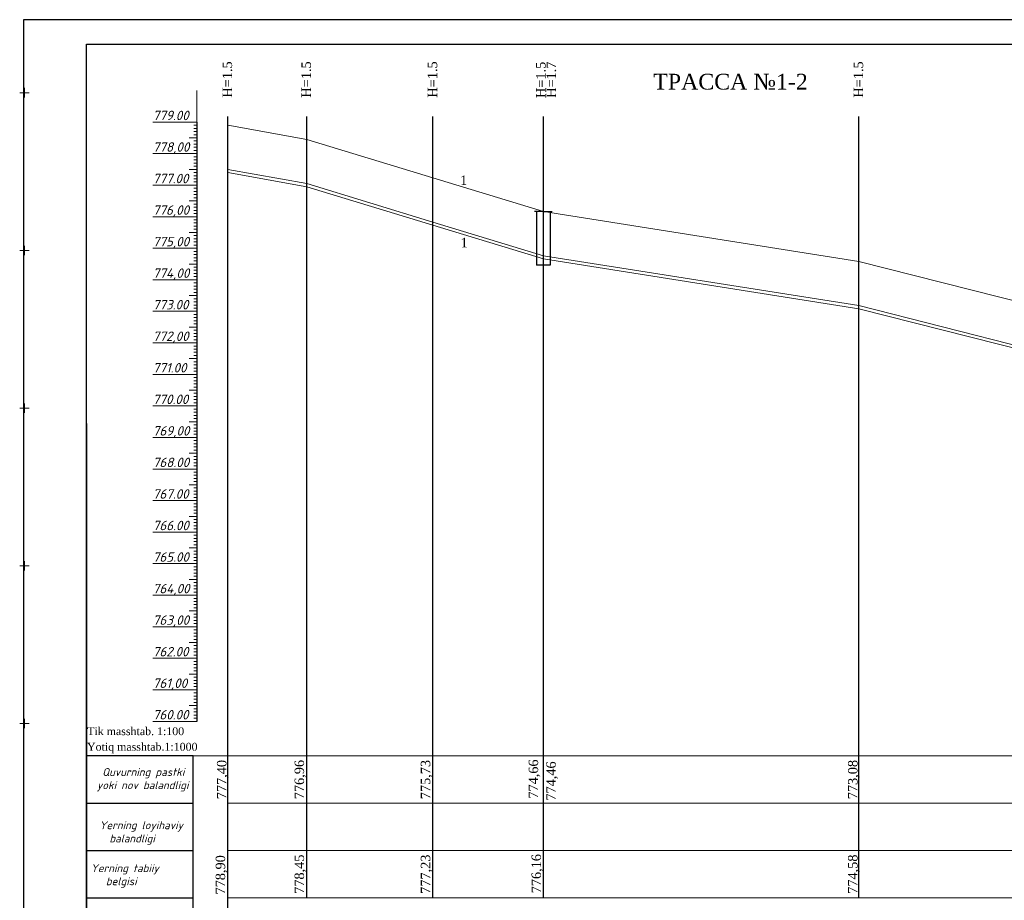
# Model space of a CAD drawing. Header units: millimetres. Extents: x 366033 to 446362, y 4247208 to 4265071.
# Tile 106 of 159: x 435316 to 435628, y 4257061 to 4257340. Entities that reach past the tile are written whole.
import ezdxf

# ---------------------------------------------------------------- set-up
doc = ezdxf.new("R2010")
doc.units = ezdxf.units.MM
doc.linetypes.add('DASHED', pattern=[0.75, 0.5, -0.25])
doc.layers.add('(002) Рамка', color=7, linetype='Continuous')
doc.layers.add('RAMKA', color=7, linetype='Continuous')
doc.layers.add('GEODS_POINT_GRID#_B', color=7, linetype='Continuous', true_color=0x000000)
for name, color, linetype, lineweight in [('проф-всп', 250, 'Continuous', 18), ('Рабочий', 7, 'DASHED', 9), ('Текст ВК', 136, 'Continuous', 9)]:
    doc.layers.add(name, color=color, linetype=linetype, lineweight=lineweight)
doc.styles.add('GOST 2.304', font='CS_Gost2304.shx')
doc.styles.add('ingprofi', font='isocpeui.ttf')
doc.styles.get("Standard").update_dxf_attribs({"font": 'times.ttf'})

# ---------------------------------------------------------------- blocks, each defined once
blk = doc.blocks.new('CrossCoord_m1')
at = {"layer": 'GEODS_POINT_GRID#_B', "color": 3, "lineweight": 20, "true_color": 0x00ff00, "flags": 128}
for points in [[(-3, 0), (3, 0)], [(0, 3), (0, -3)]]:
    blk.add_lwpolyline(points, dxfattribs=at)

msp = doc.modelspace()

# ---------------------------------------------------------------- linework, layer by layer
at = {"layer": '(002) Рамка', "color": 0, "lineweight": 25}
for points in [[(435381.988, 4257061.784), (435381.988, 4257309.494)], [(435406.988, 4257061.784), (435406.988, 4257309.494)], [(435481.988, 4257061.784), (435481.988, 4257309.494)], [(435581.988, 4257061.784), (435581.988, 4257309.494)], [(435381.988, 4256981.784), (435381.988, 4257061.784)]]:
    msp.add_lwpolyline(points, dxfattribs=at)
at = {"layer": '(002) Рамка', "color": 0, "lineweight": 25, "elevation": 0}
msp.add_lwpolyline([(435446.988, 4257061.784), (435446.988, 4257309.494)], dxfattribs=at)
at = {"color": 0, "lineweight": 0}
for p, q in [((435372.184, 4257287.715), (435372.184, 4257317.715)), ((435372.184, 4257297.715), (435372.184, 4257306.715)), ((435406.988, 4257302.215), (435381.988, 4257306.715)), ((435372.184, 4257297.715), (435372.184, 4257303.315)), ((435372.184, 4257297.715), (435372.184, 4257302.215)), ((435446.988, 4257290.015), (435406.988, 4257302.215)), ((435372.184, 4257297.715), (435372.184, 4257301.515)), ((435372.184, 4257297.715), (435372.184, 4257297.915)), ((435372.184, 4257287.715), (435372.184, 4257296.715)), ((435406.988, 4257288.215), (435381.988, 4257292.715)), ((435372.184, 4257287.715), (435372.184, 4257290.715)), ((435372.184, 4257287.715), (435372.184, 4257290.015)), ((435406.988, 4257287.215), (435381.988, 4257291.715)), ((435481.988, 4257279.315), (435446.988, 4257290.015)), ((435446.988, 4257276.015), (435406.988, 4257288.215)), ((435446.988, 4257275.015), (435406.988, 4257287.215)), ((435372.184, 4257277.715), (435372.184, 4257283.715)), ((435372.184, 4257277.715), (435372.184, 4257283.415)), ((435372.184, 4257277.715), (435372.184, 4257279.315)), ((435372.184, 4257277.715), (435372.184, 4257279.215)), ((435581.988, 4257263.515), (435481.988, 4257279.315)), ((435372.184, 4257267.715), (435372.184, 4257276.715)), ((435481.988, 4257265.315), (435446.988, 4257276.015)), ((435481.988, 4257264.315), (435446.988, 4257275.015)), ((435372.184, 4257267.715), (435372.184, 4257271.615)), ((435372.184, 4257267.715), (435372.184, 4257269.715)), ((435372.184, 4257257.715), (435372.184, 4257266.915)), ((435581.988, 4257249.515), (435481.988, 4257265.315)), ((435372.184, 4257257.715), (435372.184, 4257263.515)), ((435581.988, 4257248.515), (435481.988, 4257264.315)), ((435681.988, 4257238.115), (435581.988, 4257263.515)), ((435372.184, 4257247.715), (435372.184, 4257253.615)), ((435372.184, 4257247.715), (435372.184, 4257250.915)), ((435681.988, 4257224.115), (435581.988, 4257249.515)), ((435681.988, 4257223.115), (435581.988, 4257248.515)), ((435372.184, 4257237.715), (435372.184, 4257238.115)), ((435372.184, 4257217.715), (435372.184, 4257221.815)), ((435372.184, 4257177.715), (435372.184, 4257181.215)), ((435372.184, 4257157.715), (435372.184, 4257164.215))]:
    msp.add_line(p, q, dxfattribs=at)
at = {"color": 0, "lineweight": 30}
for p, q in [((435372.184, 4257307.715), (435372.184, 4257117.715)), ((435481.988, 4257279.315), (435479.218, 4257279.315)), ((435479.833, 4257279.315), (435479.833, 4257262.315)), ((435481.988, 4257279.315), (435484.759, 4257279.315)), ((435484.144, 4257279.315), (435484.144, 4257264.315)), ((435484.144, 4257279.315), (435484.144, 4257262.315)), ((435484.144, 4257262.315), (435479.833, 4257262.315))]:
    msp.add_line(p, q, dxfattribs=at)
at = {"color": 1, "lineweight": 30, "ltscale": 0.5}
msp.add_line((435337.187, 4257212.173), (435337.187, 4256925.173), dxfattribs=at)
at = {"layer": 'RAMKA', "color": 1, "lineweight": 30}
for p, q in [((435903.012, 4257340.173), (435317.187, 4257340.173)), ((435317.187, 4257340.173), (435317.187, 4256920.173)), ((435337.187, 4256925.173), (435337.187, 4257332.411)), ((435337.187, 4257332.411), (435898.012, 4257332.411))]:
    msp.add_line(p, q, dxfattribs=at)
at = {"layer": 'проф-всп', "color": 7}
for p, q in [((435358.184, 4257307.715), (435372.184, 4257307.715)), ((435371.258, 4257306.715), (435372.184, 4257306.715)), ((435371.258, 4257305.715), (435372.184, 4257305.715)), ((435369.778, 4257302.715), (435372.184, 4257302.715)), ((435371.258, 4257304.715), (435372.184, 4257304.715)), ((435371.258, 4257303.715), (435372.184, 4257303.715)), ((435371.258, 4257302.715), (435372.184, 4257302.715)), ((435371.258, 4257301.715), (435372.184, 4257301.715)), ((435371.258, 4257300.715), (435372.184, 4257300.715)), ((435371.258, 4257299.715), (435372.184, 4257299.715)), ((435371.258, 4257298.715), (435372.184, 4257298.715)), ((435358.184, 4257297.715), (435372.184, 4257297.715)), ((435371.258, 4257296.715), (435372.184, 4257296.715)), ((435371.258, 4257295.715), (435372.184, 4257295.715)), ((435369.778, 4257292.715), (435372.184, 4257292.715)), ((435371.258, 4257294.715), (435372.184, 4257294.715)), ((435371.258, 4257293.715), (435372.184, 4257293.715)), ((435371.258, 4257292.715), (435372.184, 4257292.715)), ((435371.258, 4257291.715), (435372.184, 4257291.715)), ((435371.258, 4257290.715), (435372.184, 4257290.715)), ((435371.258, 4257289.715), (435372.184, 4257289.715)), ((435358.184, 4257287.715), (435372.184, 4257287.715)), ((435371.258, 4257288.715), (435372.184, 4257288.715)), ((435371.258, 4257286.715), (435372.184, 4257286.715)), ((435371.258, 4257285.715), (435372.184, 4257285.715)), ((435371.258, 4257284.715), (435372.184, 4257284.715)), ((435371.258, 4257283.715), (435372.184, 4257283.715)), ((435369.778, 4257282.715), (435372.184, 4257282.715)), ((435371.258, 4257282.715), (435372.184, 4257282.715)), ((435371.258, 4257281.715), (435372.184, 4257281.715)), ((435371.258, 4257280.715), (435372.184, 4257280.715)), ((435358.184, 4257277.715), (435372.184, 4257277.715)), ((435371.258, 4257279.715), (435372.184, 4257279.715)), ((435371.258, 4257278.715), (435372.184, 4257278.715)), ((435371.258, 4257276.715), (435372.184, 4257276.715)), ((435371.258, 4257275.715), (435372.184, 4257275.715)), ((435371.258, 4257274.715), (435372.184, 4257274.715)), ((435369.778, 4257272.715), (435372.184, 4257272.715)), ((435371.258, 4257273.715), (435372.184, 4257273.715)), ((435371.258, 4257272.715), (435372.184, 4257272.715)), ((435371.258, 4257271.715), (435372.184, 4257271.715)), ((435371.258, 4257270.715), (435372.184, 4257270.715)), ((435358.184, 4257267.715), (435372.184, 4257267.715)), ((435371.258, 4257269.715), (435372.184, 4257269.715)), ((435371.258, 4257268.715), (435372.184, 4257268.715)), ((435371.258, 4257266.715), (435372.184, 4257266.715)), ((435371.258, 4257265.715), (435372.184, 4257265.715)), ((435371.258, 4257264.715), (435372.184, 4257264.715)), ((435369.778, 4257262.715), (435372.184, 4257262.715)), ((435371.258, 4257263.715), (435372.184, 4257263.715)), ((435371.258, 4257262.715), (435372.184, 4257262.715)), ((435371.258, 4257261.715), (435372.184, 4257261.715)), ((435371.258, 4257260.715), (435372.184, 4257260.715)), ((435371.258, 4257259.715), (435372.184, 4257259.715)), ((435371.258, 4257258.715), (435372.184, 4257258.715)), ((435358.184, 4257257.715), (435372.184, 4257257.715)), ((435371.258, 4257256.715), (435372.184, 4257256.715)), ((435371.258, 4257255.715), (435372.184, 4257255.715)), ((435369.778, 4257252.715), (435372.184, 4257252.715)), ((435371.258, 4257254.715), (435372.184, 4257254.715)), ((435371.258, 4257253.715), (435372.184, 4257253.715)), ((435371.258, 4257252.715), (435372.184, 4257252.715)), ((435371.258, 4257251.715), (435372.184, 4257251.715)), ((435371.258, 4257250.715), (435372.184, 4257250.715)), ((435371.258, 4257249.715), (435372.184, 4257249.715)), ((435358.184, 4257247.715), (435372.184, 4257247.715)), ((435371.258, 4257248.715), (435372.184, 4257248.715)), ((435371.258, 4257246.715), (435372.184, 4257246.715)), ((435371.258, 4257245.715), (435372.184, 4257245.715)), ((435369.778, 4257242.715), (435372.184, 4257242.715)), ((435371.258, 4257244.715), (435372.184, 4257244.715)), ((435371.258, 4257243.715), (435372.184, 4257243.715)), ((435371.258, 4257242.715), (435372.184, 4257242.715)), ((435371.258, 4257241.715), (435372.184, 4257241.715)), ((435371.258, 4257240.715), (435372.184, 4257240.715)), ((435371.258, 4257239.715), (435372.184, 4257239.715)), ((435358.184, 4257237.715), (435372.184, 4257237.715)), ((435371.258, 4257238.715), (435372.184, 4257238.715)), ((435371.258, 4257236.715), (435372.184, 4257236.715)), ((435371.258, 4257235.715), (435372.184, 4257235.715)), ((435371.258, 4257234.715), (435372.184, 4257234.715)), ((435371.258, 4257233.715), (435372.184, 4257233.715)), ((435369.778, 4257232.715), (435372.184, 4257232.715)), ((435371.258, 4257232.715), (435372.184, 4257232.715)), ((435371.258, 4257231.715), (435372.184, 4257231.715)), ((435371.258, 4257230.715), (435372.184, 4257230.715)), ((435358.184, 4257227.715), (435372.184, 4257227.715)), ((435371.258, 4257229.715), (435372.184, 4257229.715)), ((435371.258, 4257228.715), (435372.184, 4257228.715)), ((435371.258, 4257226.715), (435372.184, 4257226.715)), ((435371.258, 4257225.715), (435372.184, 4257225.715)), ((435371.258, 4257224.715), (435372.184, 4257224.715)), ((435369.778, 4257222.715), (435372.184, 4257222.715)), ((435371.258, 4257223.715), (435372.184, 4257223.715)), ((435371.258, 4257222.715), (435372.184, 4257222.715)), ((435371.258, 4257221.715), (435372.184, 4257221.715)), ((435371.258, 4257220.715), (435372.184, 4257220.715)), ((435358.184, 4257217.715), (435372.184, 4257217.715)), ((435371.258, 4257219.715), (435372.184, 4257219.715)), ((435371.258, 4257218.715), (435372.184, 4257218.715)), ((435371.258, 4257216.715), (435372.184, 4257216.715)), ((435371.258, 4257215.715), (435372.184, 4257215.715)), ((435371.258, 4257214.715), (435372.184, 4257214.715)), ((435369.778, 4257212.715), (435372.184, 4257212.715)), ((435371.258, 4257213.715), (435372.184, 4257213.715)), ((435371.258, 4257212.715), (435372.184, 4257212.715)), ((435371.258, 4257211.715), (435372.184, 4257211.715)), ((435371.258, 4257210.715), (435372.184, 4257210.715)), ((435371.258, 4257209.715), (435372.184, 4257209.715)), ((435371.258, 4257208.715), (435372.184, 4257208.715)), ((435358.184, 4257207.715), (435372.184, 4257207.715)), ((435371.258, 4257206.715), (435372.184, 4257206.715)), ((435371.258, 4257205.715), (435372.184, 4257205.715)), ((435369.778, 4257202.715), (435372.184, 4257202.715)), ((435371.258, 4257204.715), (435372.184, 4257204.715)), ((435371.258, 4257203.715), (435372.184, 4257203.715)), ((435371.258, 4257202.715), (435372.184, 4257202.715)), ((435371.258, 4257201.715), (435372.184, 4257201.715)), ((435371.258, 4257200.715), (435372.184, 4257200.715)), ((435371.258, 4257199.715), (435372.184, 4257199.715)), ((435358.184, 4257197.715), (435372.184, 4257197.715)), ((435371.258, 4257198.715), (435372.184, 4257198.715)), ((435371.258, 4257196.715), (435372.184, 4257196.715)), ((435369.778, 4257192.715), (435372.184, 4257192.715)), ((435371.258, 4257195.715), (435372.184, 4257195.715)), ((435371.258, 4257194.715), (435372.184, 4257194.715)), ((435371.258, 4257193.715), (435372.184, 4257193.715)), ((435371.258, 4257192.715), (435372.184, 4257192.715)), ((435371.258, 4257191.715), (435372.184, 4257191.715)), ((435371.258, 4257190.715), (435372.184, 4257190.715)), ((435371.258, 4257189.715), (435372.184, 4257189.715)), ((435358.184, 4257187.715), (435372.184, 4257187.715)), ((435371.258, 4257188.715), (435372.184, 4257188.715)), ((435371.258, 4257186.715), (435372.184, 4257186.715)), ((435371.258, 4257185.715), (435372.184, 4257185.715)), ((435371.258, 4257184.715), (435372.184, 4257184.715)), ((435371.258, 4257183.715), (435372.184, 4257183.715)), ((435369.778, 4257182.715), (435372.184, 4257182.715)), ((435371.258, 4257182.715), (435372.184, 4257182.715)), ((435371.258, 4257181.715), (435372.184, 4257181.715)), ((435371.258, 4257180.715), (435372.184, 4257180.715)), ((435358.184, 4257177.715), (435372.184, 4257177.715)), ((435371.258, 4257179.715), (435372.184, 4257179.715)), ((435371.258, 4257178.715), (435372.184, 4257178.715)), ((435371.258, 4257176.715), (435372.184, 4257176.715)), ((435371.258, 4257175.715), (435372.184, 4257175.715)), ((435371.258, 4257174.715), (435372.184, 4257174.715)), ((435369.778, 4257172.715), (435372.184, 4257172.715)), ((435371.258, 4257173.715), (435372.184, 4257173.715)), ((435371.258, 4257172.715), (435372.184, 4257172.715)), ((435371.258, 4257171.715), (435372.184, 4257171.715)), ((435358.184, 4257167.715), (435372.184, 4257167.715)), ((435371.258, 4257170.715), (435372.184, 4257170.715)), ((435371.258, 4257169.715), (435372.184, 4257169.715)), ((435371.258, 4257168.715), (435372.184, 4257168.715)), ((435371.258, 4257166.715), (435372.184, 4257166.715)), ((435371.258, 4257165.715), (435372.184, 4257165.715)), ((435371.258, 4257164.715), (435372.184, 4257164.715)), ((435369.778, 4257162.715), (435372.184, 4257162.715)), ((435371.258, 4257163.715), (435372.184, 4257163.715)), ((435371.258, 4257162.715), (435372.184, 4257162.715)), ((435371.258, 4257161.715), (435372.184, 4257161.715)), ((435371.258, 4257160.715), (435372.184, 4257160.715)), ((435371.258, 4257159.715), (435372.184, 4257159.715)), ((435371.258, 4257158.715), (435372.184, 4257158.715)), ((435358.184, 4257157.715), (435372.184, 4257157.715)), ((435371.258, 4257156.715), (435372.184, 4257156.715)), ((435371.258, 4257155.715), (435372.184, 4257155.715)), ((435369.778, 4257152.715), (435372.184, 4257152.715)), ((435371.258, 4257154.715), (435372.184, 4257154.715)), ((435371.258, 4257153.715), (435372.184, 4257153.715)), ((435371.258, 4257152.715), (435372.184, 4257152.715)), ((435371.258, 4257151.715), (435372.184, 4257151.715)), ((435371.258, 4257150.715), (435372.184, 4257150.715)), ((435371.258, 4257149.715), (435372.184, 4257149.715)), ((435358.184, 4257147.715), (435372.184, 4257147.715)), ((435371.258, 4257148.715), (435372.184, 4257148.715)), ((435371.258, 4257146.715), (435372.184, 4257146.715)), ((435369.778, 4257142.715), (435372.184, 4257142.715)), ((435371.258, 4257145.715), (435372.184, 4257145.715)), ((435371.258, 4257144.715), (435372.184, 4257144.715)), ((435371.258, 4257143.715), (435372.184, 4257143.715)), ((435371.258, 4257142.715), (435372.184, 4257142.715)), ((435371.258, 4257141.715), (435372.184, 4257141.715)), ((435371.258, 4257140.715), (435372.184, 4257140.715)), ((435371.258, 4257139.715), (435372.184, 4257139.715)), ((435358.184, 4257137.715), (435372.184, 4257137.715)), ((435371.258, 4257138.715), (435372.184, 4257138.715)), ((435371.258, 4257136.715), (435372.184, 4257136.715)), ((435371.258, 4257135.715), (435372.184, 4257135.715)), ((435371.258, 4257134.715), (435372.184, 4257134.715)), ((435371.258, 4257133.715), (435372.184, 4257133.715)), ((435369.778, 4257132.715), (435372.184, 4257132.715)), ((435371.258, 4257132.715), (435372.184, 4257132.715)), ((435371.258, 4257131.715), (435372.184, 4257131.715)), ((435371.258, 4257130.715), (435372.184, 4257130.715)), ((435358.184, 4257127.715), (435372.184, 4257127.715)), ((435371.258, 4257129.715), (435372.184, 4257129.715)), ((435371.258, 4257128.715), (435372.184, 4257128.715)), ((435371.258, 4257126.715), (435372.184, 4257126.715)), ((435371.258, 4257125.715), (435372.184, 4257125.715)), ((435371.258, 4257124.715), (435372.184, 4257124.715)), ((435369.778, 4257122.715), (435372.184, 4257122.715)), ((435371.258, 4257123.715), (435372.184, 4257123.715)), ((435371.258, 4257122.715), (435372.184, 4257122.715)), ((435371.258, 4257121.715), (435372.184, 4257121.715)), ((435371.258, 4257120.715), (435372.184, 4257120.715)), ((435371.258, 4257119.715), (435372.184, 4257119.715)), ((435371.258, 4257118.715), (435372.184, 4257118.715)), ((435358.184, 4257117.715), (435372.184, 4257117.715))]:
    msp.add_line(p, q, dxfattribs=at)
at = {"layer": 'проф-всп', "color": 0}
for p, q in [((435358.184, 4257177.715), (435372.184, 4257177.715)), ((435358.184, 4257157.715), (435372.184, 4257157.715)), ((435358.184, 4257137.715), (435372.184, 4257137.715)), ((435358.184, 4257117.715), (435372.184, 4257117.715))]:
    msp.add_line(p, q, dxfattribs=at)
at = {"layer": 'Рабочий', "color": 0, "linetype": 'ByBlock', "lineweight": 30, "ltscale": 0.166667}
for p, q in [((435370.98, 4257106.784), (435337.187, 4257106.784)), ((435370.98, 4256981.784), (435370.98, 4257106.784)), ((435337.187, 4257091.784), (435370.98, 4257091.784)), ((435337.187, 4257076.784), (435370.98, 4257076.784)), ((435337.187, 4257061.784), (435370.98, 4257061.784))]:
    msp.add_line(p, q, dxfattribs=at)
at = {"layer": 'Текст ВК'}
for p, q in [((435338.018, 4257106.784), (435370.98, 4257106.784)), ((435370.98, 4257106.784), (435881.988, 4257106.784)), ((435338.018, 4257091.784), (435370.98, 4257091.784)), ((435381.988, 4257091.784), (435881.988, 4257091.784)), ((435338.018, 4257076.784), (435370.98, 4257076.784)), ((435381.988, 4257076.784), (435881.988, 4257076.784)), ((435338.018, 4257061.784), (435370.98, 4257061.784)), ((435381.988, 4257061.784), (435881.988, 4257061.784))]:
    msp.add_line(p, q, dxfattribs=at)

# ---------------------------------------------------------------- block references
at = {"layer": 'GEODS_POINT_GRID#_B', "color": 3, "true_color": 0x00ff00, "xscale": 0.5, "yscale": 0.5, "zscale": 0.5}
for p in [(435317.519, 4257317.024), (435317.519, 4257267.024), (435317.519, 4257217.024), (435317.519, 4257167.024), (435317.519, 4257117.024)]:
    msp.add_blockref('CrossCoord_m1', p, dxfattribs=at)

# ---------------------------------------------------------------- texts
at = {"color": 5, "char_height": 3, "width": 11.11185, "attachment_point": 2, "rotation": 89.99547}
for s, insert in [('{\\C0;H=1.5}', (435380.326, 4257321.22)), ('{\\C0;H=1.5}', (435405.326, 4257321.22)), ('{\\C0;H=1.5}', (435445.326, 4257321.22)), ('{\\C0;H=1.5}', (435479.666, 4257321.088)), ('{\\C0;H=1.7}', (435482.982, 4257321.143)), ('{\\C0;H=1.5}', (435580.326, 4257321.22))]:
    msp.add_mtext(s, dxfattribs=dict(at, insert=insert))
at = {"insert": (435541.297, 4257323.023, 0.031), "char_height": 5, "width": 47.71521, "attachment_point": 2}
msp.add_mtext('{\\fSylfaen|b0|i0|c204|p18;ТРАССА №1-2   }', dxfattribs=at)
at = {"ltscale": 0.5, "char_height": 3, "width": 13.54707, "attachment_point": 3, "rotation": 0.5978}
for insert in [(435457.834, 4257290.789, -249.417), (435457.98, 4257271.012, -249.417)]:
    msp.add_mtext('{\\fSylfaen|b0|i0|c0|p18;1}', dxfattribs=dict(at, insert=insert))
at = {"color": 5, "char_height": 2.5, "width": 63.99891, "attachment_point": 1}
for s, insert in [('{\\fTimes New Roman|b0|i0|c0|p18;\\C256;Tik masshtab\\fTimes New Roman|b0|i0|c204|p18;. 1:100}', (435337.413, 4257115.842)), ('\\pt12.5;{\\C256;Yotiq masshtab.1:1000}', (435337.348, 4257110.918))]:
    msp.add_mtext(s, dxfattribs=dict(at, insert=insert))
at = {"color": 0, "char_height": 3, "width": 11.11185, "attachment_point": 2, "rotation": 90}
for s, insert in [('777,40', (435378.529, 4257099.254)), ('776,96', (435403.135, 4257099.254)), ('775,73', (435443.135, 4257099.254)), ('774,66', (435477.326, 4257099.421)), ('778,90', (435378.124, 4257069.052)), ('778,45', (435403.135, 4257069.254)), ('777,23', (435443.135, 4257069.254)), ('776,16', (435478.235, 4257069.421)), ('\\pt6;774,58', (435578.529, 4257069.254))]:
    msp.add_mtext(s, dxfattribs=dict(at, insert=insert))
at = {"color": 184, "char_height": 3, "width": 11.11185, "attachment_point": 2, "rotation": 90}
for s, insert in [('{\\C0;773,08}', (435578.529, 4257099.254)), ('{\\C0;774,46}', (435482.911, 4257098.792))]:
    msp.add_mtext(s, dxfattribs=dict(at, insert=insert))
at = {"layer": 'проф-всп', "color": 7, "style": 'ingprofi'}
for s, p in [('779.00', (435358.184, 4257308.315)), ('778,00', (435358.184, 4257298.315)), ('777.00', (435358.184, 4257288.315)), ('776,00', (435358.184, 4257278.315)), ('775,00', (435358.184, 4257268.315)), ('774,00', (435358.184, 4257258.315)), ('773.00', (435358.184, 4257248.315)), ('772,00', (435358.184, 4257238.315)), ('771.00', (435358.184, 4257228.315)), ('770.00', (435358.184, 4257218.315)), ('769,00', (435358.184, 4257208.315)), ('768.00', (435358.184, 4257198.315)), ('767.00', (435358.184, 4257188.315)), ('766.00', (435358.184, 4257178.315)), ('765.00', (435358.184, 4257168.315)), ('764,00', (435358.184, 4257158.315)), ('763,00', (435358.184, 4257148.315)), ('762.00', (435358.184, 4257138.315)), ('761,00', (435358.184, 4257128.315)), ('760.00', (435358.184, 4257118.315))]:
    msp.add_text(s, height=3, dxfattribs=at).set_placement(p)
at = {"layer": 'Рабочий', "color": 0, "linetype": 'ByBlock', "lineweight": 25, "ltscale": 0.166667, "char_height": 2.5, "width": 53.43877, "attachment_point": 1, "style": 'GOST 2.304'}
for s, insert in [('\\pi13.55272;{\\fISOCPEUR|b0|i1|c204|p34;Quvurning pastki \\P\\pi11.86806;yoki \\fISOCPEUR|b0|i1|c0|p34;nov\\fISOCPEUR|b0|i1|c204|p34; balandligi}', (435328.625, 4257102.901)), ('{\\fISOCPEUR|b0|i1|c204|p34;Yerning loyihaviy\\P  balandligi}', (435341.267, 4257086.022)), ('{\\fISOCPEUR|b0|i1|c0|p34;      Yerning tabiiy \\fISOCPEUR|b0|i1|c204|p34;\\P         \\fISOCPEUR|b0|i1|c0|p34;belgisi}', (435328.997, 4257072.421))]:
    msp.add_mtext(s, dxfattribs=dict(at, insert=insert))

doc.saveas('drawing.dxf')
